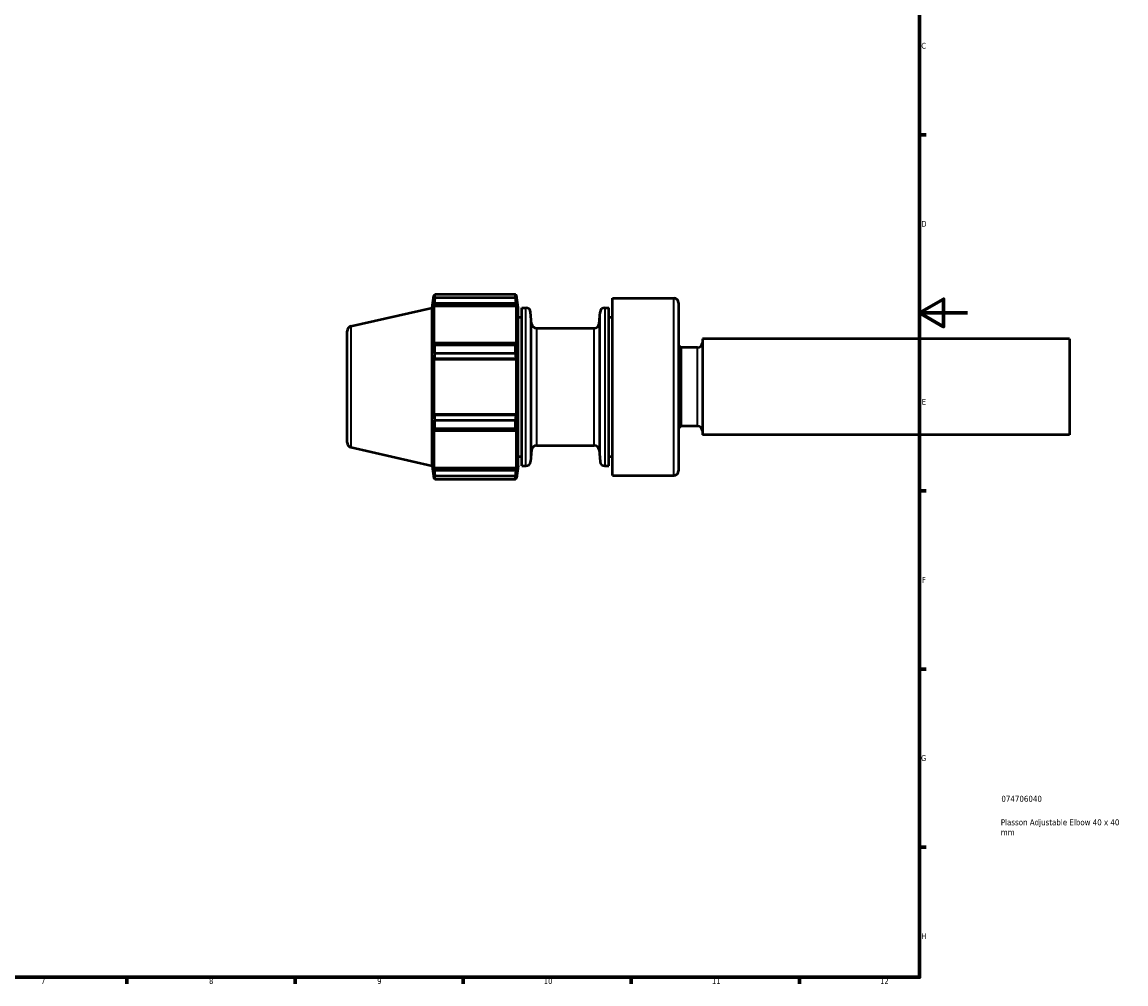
# Model space of a CAD drawing. Header units: millimetres. Extents: x -181 to 907, y -233 to 810.
# Tile 6 of 7: x 447 to 907, y 17 to 418. Entities that reach past the tile are written whole.
import ezdxf

# ---------------------------------------------------------------- set-up
doc = ezdxf.new("R2010")
doc.units = ezdxf.units.MM
for name, color, linetype, lineweight in [('Border (ANSI)', 7, 'Continuous', 70), ('Title (ISO)', 7, 'Continuous', 50), ('Visible (ANSI)', 7, 'Continuous', 50), ('Visible Narrow (ANSI)', 7, 'Continuous', 35)]:
    doc.layers.add(name, color=color, linetype=linetype, lineweight=lineweight)
doc.styles.add('Note Text (ANSI)', font='tahoma.ttf')
doc.styles.add('Note Text (ISO)', font='tahoma.ttf')

# ---------------------------------------------------------------- blocks, each defined once
blk = doc.blocks.new('Borders Default Border')
at = {"layer": 'Border (ANSI)'}
for p, q in [((821, 371.25), (823.8, 371.25)), ((821, 222.75), (823.8, 222.75)), ((821, 148.5), (823.8, 148.5)), ((821, 74.25), (823.8, 74.25)), ((490.58, 20), (490.58, 17.2)), ((560.67, 20), (560.67, 17.2)), ((630.75, 20), (630.75, 17.2)), ((700.83, 20), (700.83, 17.2)), ((770.92, 20), (770.92, 17.2))]:
    blk.add_line(p, q, dxfattribs=at)
at = {"layer": 'Border (ANSI)', "flags": 128}
for points in [[(20, 20), (20, 574), (821, 574), (821, 20), (20, 20)], [(841, 297), (821, 297), (831, 302.77), (831, 291.23), (821, 297)]]:
    blk.add_lwpolyline(points, dxfattribs=at)
at = {"layer": 'Border (ANSI)', "color": 5, "true_color": 0x0000ff, "char_height": 2.4, "attachment_point": 7, "style": 'Note Text (ANSI)'}
for s, insert in [('C', (821.71, 407.13)), ('D', (821.72, 332.93)), ('E', (821.91, 258.68)), ('F', (821.98, 184.43)), ('G', (821.6, 110.13)), ('H', (821.73, 35.93)), ('7', (454.8, 17.2)), ('8', (524.84, 17.15)), ('9', (594.92, 17.15)), ('10', (664.35, 17.15)), ('11', (734.43, 17.2)), ('12', (804.52, 17.2))]:
    blk.add_mtext(s, dxfattribs=dict(at, insert=insert))
blk = doc.blocks.new('Title Blocks ISO')
at = {"layer": 'Title (ISO)', "color": 232, "true_color": 0xca0064, "style": 'Note Text (ISO)'}
for tag, p in [('PART_NUMBER_001', (34.08, 73.14)), ('DESCRIPTION_001', (33.84, 63.34)), ('DESCRIPTION_002', (33.86, 59.17))]:
    blk.add_attdef(tag, p, '', height=2.5, dxfattribs=at)

msp = doc.modelspace()

# ---------------------------------------------------------------- linework, layer by layer
at = {"layer": 'Visible (ANSI)'}
for p, q in [((617.81, 299.16), (618.53, 304.29)), ((618.53, 304.29), (618.53, 302.53)), ((618.53, 304.29), (618.83, 304.29)), ((618.7, 303.7), (618.53, 302.53)), ((618.93, 303.26), (618.93, 304.74)), ((618.93, 304.74), (652.61, 304.74)), ((652.61, 303.26), (652.61, 304.74)), ((652.71, 304.29), (653.01, 304.29)), ((653.01, 302.53), (652.84, 303.7)), ((653.73, 299.16), (653.01, 304.29)), ((653.01, 302.53), (653.01, 304.29)), ((583.99, 291.39), (617.81, 299.16)), ((617.81, 233.16), (617.81, 299.16)), ((618.53, 299.99), (618.7, 301.08)), ((618.53, 299.99), (653.01, 299.99)), ((618.53, 299.99), (618.53, 283.77)), ((618.7, 301.08), (652.84, 301.08)), ((652.61, 303.26), (618.93, 303.26)), ((652.84, 301.08), (653.01, 299.99)), ((653.01, 283.77), (653.01, 299.99)), ((653.73, 233.16), (653.73, 299.16)), ((655.24, 233.16), (655.24, 299.16)), ((655.24, 299.16), (656.88, 299.16)), ((689.82, 299.16), (691.47, 299.16)), ((691.47, 233.16), (691.47, 299.16)), ((692.98, 229.16), (692.98, 303.16)), ((692.98, 303.16), (718.52, 303.16)), ((720.52, 301.16), (720.52, 231.16)), ((653.73, 295.16), (655.24, 295.16)), ((659.3, 292.49), (658.87, 297.34)), ((687.41, 292.49), (687.83, 297.34)), ((691.47, 295.16), (692.98, 295.16)), ((661.29, 290.66), (685.42, 290.66)), ((582.44, 242.89), (582.44, 289.44)), ((730.44, 286.16), (730.44, 246.16)), ((883.44, 286.16), (730.44, 286.16)), ((883.44, 286.16), (883.44, 246.16)), ((618.7, 284.34), (618.53, 283.77)), ((652.84, 284.34), (618.7, 284.34)), ((618.93, 280.05), (618.93, 283.63)), ((618.93, 283.63), (652.61, 283.63)), ((652.61, 280.05), (652.61, 283.63)), ((653.01, 283.77), (652.84, 284.34)), ((721.52, 282.56), (721.52, 249.76)), ((728.44, 282.56), (721.52, 282.56)), ((618.53, 277.63), (618.7, 278)), ((618.53, 277.63), (618.53, 254.7)), ((618.53, 277.63), (653.01, 277.63)), ((618.7, 278), (652.84, 278)), ((652.61, 280.05), (618.93, 280.05)), ((652.84, 278), (653.01, 277.63)), ((653.01, 254.7), (653.01, 277.63)), ((618.53, 254.7), (653.01, 254.7)), ((618.7, 254.33), (618.53, 254.7)), ((652.84, 254.33), (618.7, 254.33)), ((653.01, 254.7), (652.84, 254.33)), ((618.53, 248.56), (618.53, 232.34)), ((618.53, 248.56), (618.7, 247.99)), ((618.93, 248.7), (618.93, 252.28)), ((618.93, 252.28), (652.61, 252.28)), ((652.61, 248.7), (618.93, 248.7)), ((652.61, 248.7), (652.61, 252.28)), ((652.84, 247.99), (653.01, 248.56)), ((653.01, 232.34), (653.01, 248.56)), ((728.44, 249.76), (721.52, 249.76)), ((618.7, 247.99), (652.84, 247.99)), ((883.44, 246.16), (730.44, 246.16)), ((583.99, 240.94), (617.81, 233.16)), ((659.3, 239.84), (658.87, 234.99)), ((661.29, 241.66), (685.42, 241.66)), ((687.41, 239.84), (687.83, 234.99)), ((653.73, 237.16), (655.24, 237.16)), ((691.47, 237.16), (692.98, 237.16)), ((617.81, 233.16), (618.53, 228.03)), ((618.53, 232.34), (653.01, 232.34)), ((618.7, 231.25), (618.53, 232.34)), ((652.84, 231.25), (618.7, 231.25)), ((653.01, 232.34), (652.84, 231.25)), ((653.73, 233.16), (653.01, 228.03)), ((655.24, 233.16), (656.88, 233.16)), ((689.82, 233.16), (691.47, 233.16)), ((618.53, 229.8), (618.53, 228.03)), ((618.53, 229.8), (618.7, 228.63)), ((618.53, 228.03), (618.83, 228.03)), ((618.93, 227.59), (618.93, 229.07)), ((618.93, 229.07), (652.61, 229.07)), ((652.61, 227.59), (618.93, 227.59)), ((652.61, 227.59), (652.61, 229.07)), ((652.71, 228.03), (653.01, 228.03)), ((652.84, 228.63), (653.01, 229.8)), ((653.01, 228.03), (653.01, 229.8)), ((692.98, 229.16), (718.52, 229.16))]:
    msp.add_line(p, q, dxfattribs=at)
for centre, radius, start, end in [((656.88, 297.16), 2, 5, 90), ((689.82, 297.16), 2, 90, 175), ((718.52, 301.16), 2, 0, 90), ((584.44, 289.44), 2, 102.9465, 180), ((661.29, 292.66), 2, 185, 270), ((685.42, 292.66), 2, 270, 355), ((706.85, 266.16), 22, 48.1982, 51.6034), ((728.44, 284.56), 2, 270, 0), ((706.85, 266.16), 22, 308.3966, 311.8018), ((728.44, 247.76), 2, 0, 90), ((584.44, 242.89), 2, 180, 257.0535), ((661.29, 239.66), 2, 90, 175), ((685.42, 239.66), 2, 5, 90), ((656.88, 235.16), 2, 270, 355), ((689.82, 235.16), 2, 185, 270), ((718.52, 231.16), 2, 270, 0)]:
    msp.add_arc(centre, radius, start, end, dxfattribs=at)
for points, weights in [([(618.7, 303.7), (618.81, 304.21), (618.93, 304.74)], [1.00408216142, 1.00244824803, 1]), ([(652.61, 304.74), (652.73, 304.21), (652.84, 303.7)], [1, 1.00244824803, 1.00408216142]), ([(618.93, 303.26), (618.81, 302.15), (618.7, 301.08)], [1, 1.00244824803, 1.00408216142]), ([(652.84, 301.08), (652.73, 302.15), (652.61, 303.26)], [1.00408216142, 1.00244824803, 1]), ([(618.7, 284.34), (618.81, 283.99), (618.93, 283.63)], [1.00408216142, 1.00244824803, 1]), ([(652.61, 283.63), (652.73, 283.99), (652.84, 284.34)], [1, 1.00244824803, 1.00408216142]), ([(618.93, 280.05), (618.81, 279), (618.7, 278)], [1, 1.00244824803, 1.00408216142]), ([(652.84, 278), (652.73, 279), (652.61, 280.05)], [1.00408216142, 1.00244824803, 1]), ([(618.7, 254.33), (618.81, 253.33), (618.93, 252.28)], [1.00408216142, 1.00244824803, 1]), ([(652.61, 252.28), (652.73, 253.33), (652.84, 254.33)], [1, 1.00244824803, 1.00408216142]), ([(618.93, 248.7), (618.81, 248.34), (618.7, 247.99)], [1, 1.00244824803, 1.00408216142]), ([(652.84, 247.99), (652.73, 248.34), (652.61, 248.7)], [1.00408216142, 1.00244824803, 1]), ([(618.7, 231.25), (618.81, 230.18), (618.93, 229.07)], [1.00408216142, 1.00244824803, 1]), ([(652.61, 229.07), (652.73, 230.18), (652.84, 231.25)], [1, 1.00244824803, 1.00408216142]), ([(618.93, 227.59), (618.81, 228.12), (618.7, 228.63)], [1, 1.00244824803, 1.00408216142]), ([(652.84, 228.63), (652.73, 228.12), (652.61, 227.59)], [1.00408216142, 1.00244824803, 1])]:
    msp.add_rational_spline(points, weights, degree=2, dxfattribs=at)
at = {"layer": 'Visible Narrow (ANSI)'}
for p, q in [((718.52, 229.62), (718.52, 302.71)), ((656.88, 233.57), (656.88, 298.76)), ((658.87, 296.96), (658.87, 235.37)), ((687.83, 235.37), (687.83, 296.96)), ((689.82, 298.76), (689.82, 233.57)), ((583.99, 291.08), (583.99, 241.25)), ((659.3, 240.16), (659.3, 292.17)), ((661.29, 290.36), (661.29, 241.97)), ((685.42, 241.97), (685.42, 290.36)), ((687.41, 292.17), (687.41, 240.16)), ((728.44, 249.97), (728.44, 282.36))]:
    msp.add_line(p, q, dxfattribs=at)

# ---------------------------------------------------------------- block references
msp.add_blockref('Borders Default Border', (0, 0))
msp.add_blockref('Title Blocks ISO', (821, 20)).add_auto_attribs({'PART_NUMBER_001': '074706040', 'DESCRIPTION_001': 'Plasson Adjustable Elbow 40 x 40', 'DESCRIPTION_002': 'mm'})

doc.saveas('drawing.dxf')
